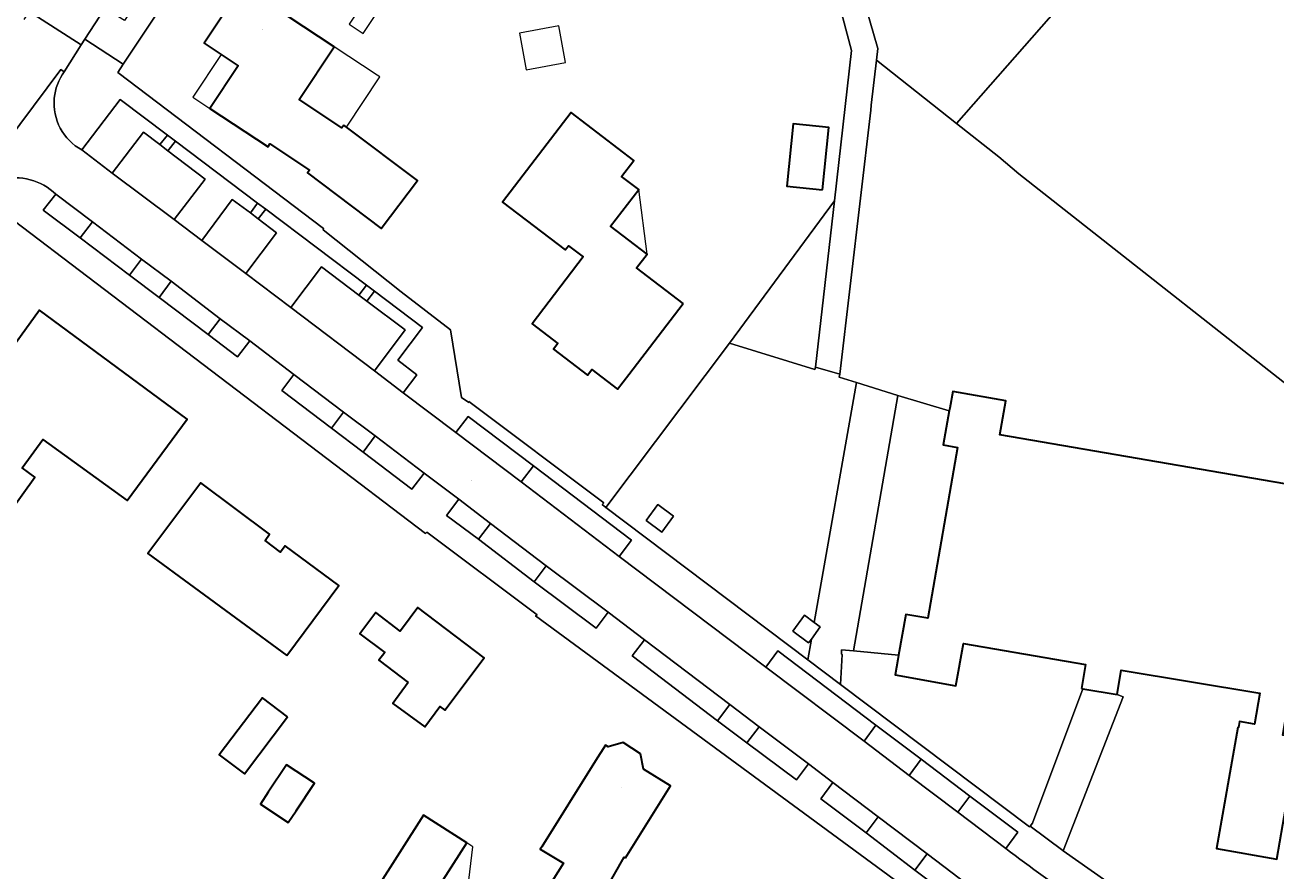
# Model space of a CAD drawing. Header units: metres. Extents: x 200176 to 205485, y 394066 to 399855.
# Tile 73 of 230: x 203656 to 203778, y 395875 to 395958. Entities that reach past the tile are written whole.
import ezdxf
from ezdxf.enums import TextEntityAlignment as Align

# ---------------------------------------------------------------- set-up
doc = ezdxf.new("R2010")
doc.units = ezdxf.units.M
for name, color, linetype, lineweight in [('B-WE-GR-GRAS-GV', 60, 'Continuous', 13), ('B-WE-GR-HAAG-GV', 90, 'Continuous', 13), ('B-WE-IE-MEUBILAIR_WEGMEUBILAIR-GV', 7, 'Continuous', 18), ('B-WE-IE-TERREINAFSCHEIDING_KUNSTMATIG_HEKWERK-G', 20, 'IE-TERREINAFSCHEIDING-KUNSTMATIG', 18), ('B-WE-OG-BEBOUWING-GV', 7, 'Continuous', 35), ('B-WE-OG-BEBOUWING-T18', 10, 'Continuous', 18), ('B-WE-OG-BEBOUWING_LUIFEL-GV', 7, 'Continuous', 18), ('B-WE-OG-TERREIN_ERF-GV', 7, 'Continuous', 18), ('B-WE-OG-TERREIN_ONBEGROEID-GV', 7, 'Continuous', 18), ('B-WE-OG-TOPOGRAFIE-T18', 10, 'Continuous', 18), ('B-WE-OG-WEG-GV', 7, 'Continuous', 18), ('B-WE-VH-GOOT-G', 170, 'Continuous', 18), ('B-WE-VH-VERHARDING_ASFALT-GV', 252, 'Continuous', 18), ('B-WE-VH-VERHARDING_BETONSTRAATSTEEN-GV', 252, 'Continuous', 18), ('B-WE-VH-VERHARDING_FUNDERING_ZAND-GV', 7, 'Continuous', 18), ('B-WE-VH-VERHARDING_STRAATBAKSTEEN-GV', 252, 'Continuous', 18), ('B-WE-VH-VERHARDING_TEGEL-GV', 252, 'Continuous', 18)]:
    doc.layers.add(name, color=color, linetype=linetype, lineweight=lineweight)
doc.styles.add('NLCS-ISO-M20-T18', font='NLCS-ISO.ttf', dxfattribs={"height": 0.036})
doc.linetypes.add('IE-TERREINAFSCHEIDING-KUNSTMATIG', pattern='A,4,[82,NLCS.shx,S=0.75,R=90,X=0,Y=0],4,-2', length=10)

msp = doc.modelspace()

# ---------------------------------------------------------------- linework, layer by layer
at = {"layer": 'B-WE-GR-GRAS-GV', "flags": 128}
msp.add_lwpolyline([(203781.473, 395963.881), (203771.002, 395970.586), (203769.544, 395968.896), (203768.44, 395966.594), (203765.657, 395964.867), (203763.593, 395964.627), (203761.015, 395964.857), (203757.613, 395960.096), (203746.961, 395947.951), (203751.103, 395944.682), (203753.026, 395943.019), (203785.216, 395917.718)], dxfattribs=at)
at = {"layer": 'B-WE-GR-HAAG-GV', "flags": 128}
for points in [[(203661.587, 395945.363), (203664.544, 395943.111), (203667.597, 395947.099), (203669.183, 395945.88), (203669.933, 395946.807), (203665.325, 395950.291)], [(203670.726, 395946.236), (203669.986, 395945.281), (203673.62, 395942.525), (203670.594, 395938.565), (203673.297, 395936.524), (203676.273, 395940.527), (203678.037, 395939.218), (203678.735, 395940.181)], [(203661.433, 395936.797), (203662.63, 395938.361), (203659.049, 395941.04), (203657.818, 395939.492)], [(203678.802, 395938.639), (203680.58, 395937.29), (203677.583, 395933.309), (203681.998, 395929.989), (203684.988, 395933.968), (203688.614, 395931.205), (203689.357, 395932.161), (203679.527, 395939.588)], [(203666.238, 395933.15), (203669.137, 395930.957), (203670.304, 395932.552), (203667.417, 395934.718)], [(203690.134, 395923.804), (203692.957, 395921.667), (203694.294, 395923.432), (203692.418, 395924.865), (203694.839, 395928.044), (203690.159, 395931.57), (203689.412, 395930.611), (203693.138, 395927.812)], [(203673.913, 395927.345), (203676.775, 395925.18), (203677.978, 395926.745), (203675.1, 395928.902)], [(203689.041, 395915.884), (203690.212, 395917.478), (203687.137, 395919.786), (203685.955, 395918.218)], [(203704.481, 395912.982), (203705.657, 395914.543), (203699.296, 395919.372), (203698.098, 395917.782)], [(203698.384, 395911.301), (203697.191, 395909.707), (203700.3, 395907.376), (203701.473, 395908.922)], [(203705.725, 395903.24), (203711.77, 395898.69), (203712.952, 395900.261), (203706.901, 395904.802)], [(203726.486, 395887.524), (203727.7, 395889.087), (203724.823, 395891.247), (203723.63, 395889.67)], [(203739.097, 395889.241), (203737.943, 395887.69), (203742.323, 395884.346), (203743.522, 395885.928)], [(203738.139, 395878.744), (203739.318, 395880.303), (203734.876, 395883.634), (203733.713, 395882.065)], [(203751.781, 395877.209), (203752.938, 395878.79), (203748.268, 395882.306), (203747.081, 395880.744)], [(203744.077, 395876.678), (203742.896, 395875.106), (203747.678, 395871.51), (203748.855, 395873.068)]]:
    msp.add_lwpolyline(points, close=True, dxfattribs=at)
at = {"layer": 'B-WE-IE-MEUBILAIR_WEGMEUBILAIR-GV', "flags": 128}
for points in [[(203716.659, 395909.211), (203718.19, 395908.062), (203719.329, 395909.622), (203717.805, 395910.763)], [(203730.99, 395898.414), (203732.521, 395897.266), (203732.795, 395897.641), (203733.66, 395898.826), (203733.078, 395899.261), (203732.136, 395899.966)]]:
    msp.add_lwpolyline(points, close=True, dxfattribs=at)
at = {"layer": 'B-WE-IE-TERREINAFSCHEIDING_KUNSTMATIG_HEKWERK-G', "flags": 128}
for points in [[(203724.784, 395926.512), (203735.037, 395940.409)], [(203712.722, 395910.488), (203724.784, 395926.512)], [(203724.784, 395926.512), (203733.129, 395923.956), (203733.191, 395924.157)], [(203737.18, 395922.68), (203735.506, 395923.202), (203735.571, 395923.483)], [(203741.219, 395921.419), (203737.18, 395922.68)], [(203746.251, 395919.895), (203741.219, 395921.419)], [(203735.717, 395896.159), (203735.806, 395896.152), (203735.625, 395893.223)], [(203736.893, 395896.501), (203735.745, 395896.588), (203735.717, 395896.159)], [(203741.308, 395896.085), (203736.893, 395896.501)], [(203754.155, 395879.379), (203754.373, 395879.683), (203759.28, 395892.786)], [(203763.235, 395891.996), (203757.364, 395876.977)]]:
    msp.add_lwpolyline(points, dxfattribs=at)
at = {"layer": 'B-WE-OG-BEBOUWING-GV', "flags": 128}
for points in [[(203687.169, 395947.784), (203686.971, 395947.521), (203682.802, 395950.281), (203686.212, 395955.431), (203677.226, 395961.381), (203673.508, 395955.79), (203675.175, 395954.685), (203676.844, 395953.58), (203674.087, 395949.414), (203679.766, 395945.673), (203679.948, 395945.948), (203683.796, 395943.4), (203683.614, 395943.125), (203690.808, 395937.697), (203694.337, 395942.375), (203687.418, 395947.596)], [(203720.264, 395930.381), (203715.736, 395933.851), (203716.769, 395935.201), (203713.198, 395937.938), (203715.935, 395941.51), (203714.268, 395942.787), (203715.466, 395944.351), (203709.355, 395949.034), (203702.649, 395940.285), (203708.772, 395935.617), (203709.075, 395936.014), (203710.507, 395934.923), (203705.536, 395928.402), (203708.044, 395926.485), (203707.621, 395925.931), (203710.954, 395923.384), (203711.375, 395923.935), (203713.877, 395922.023), (203714.974, 395923.458)], [(203733.871, 395941.481), (203734.506, 395947.551), (203731.019, 395947.916), (203730.385, 395941.845)], [(203650.181, 395903.995), (203656.999, 395913.439), (203655.764, 395914.34), (203657.776, 395917.126), (203666.019, 395911.164), (203671.878, 395919.112), (203657.453, 395929.748), (203653.271, 395923.998), (203653.182, 395924.063), (203650.67, 395920.562), (203650.601, 395920.465), (203652.73, 395918.938), (203644.756, 395907.924)], [(203681.604, 395896.027), (203686.668, 395902.855), (203681.435, 395906.735), (203680.988, 395906.133), (203679.462, 395907.264), (203679.909, 395907.867), (203673.204, 395912.89), (203668.029, 395905.982)], [(203693.438, 395893.41), (203691.937, 395891.369), (203695.066, 395889.07), (203696.54, 395891.075), (203697.01, 395890.721), (203700.865, 395895.82), (203694.394, 395900.712), (203692.886, 395898.718), (203692.663, 395898.423), (203690.27, 395900.232), (203688.708, 395898.165), (203691.144, 395896.336), (203690.571, 395895.568)], [(203681.658, 395890.041), (203679.205, 395891.898), (203674.998, 395886.342), (203677.451, 395884.485)], [(203714.645, 395876.281), (203719.034, 395883.314), (203716.397, 395884.96), (203716.116, 395886.449), (203714.411, 395887.535), (203712.951, 395887.129), (203712.681, 395887.302), (203711.716, 395885.756), (203706.486, 395877.377), (203706.334, 395877.135), (203708.601, 395875.773), (203706.763, 395872.868), (203707.094, 395872.658), (203711.006, 395870.183), (203714.529, 395876.353)], [(203679.783, 395882.693), (203679.015, 395881.542), (203681.723, 395879.736), (203682.491, 395880.887), (203684.282, 395883.573), (203681.574, 395885.379)], [(203699.152, 395877.76), (203694.938, 395880.451), (203690.248, 395873.11), (203690.091, 395872.864), (203694.304, 395870.172)]]:
    msp.add_lwpolyline(points, close=True, dxfattribs=at)
for points in [[(203788.066, 395910.044), (203788.265, 395911.199), (203751.195, 395917.555), (203751.766, 395920.881), (203746.585, 395921.793), (203746.3, 395920.173), (203746.251, 395919.895), (203745.669, 395916.593), (203747.038, 395916.345), (203744.166, 395899.678), (203742.002, 395900.048), (203741.308, 395896.085), (203741.234, 395895.66), (203740.975, 395894.162), (203746.892, 395893.094), (203747.636, 395897.217), (203759.558, 395895.172), (203759.169, 395892.804)], [(203759.169, 395892.804), (203759.28, 395892.786), (203762.637, 395892.234), (203763.026, 395894.602), (203776.552, 395892.372), (203776.052, 395889.343), (203774.575, 395889.61), (203774.465, 395889), (203774.406, 395889.01), (203772.318, 395877.2), (203778.226, 395876.173), (203780.283, 395888.006), (203778.795, 395888.265), (203779.404, 395891.762), (203784.714, 395890.837), (203784.929, 395892.065)]]:
    msp.add_lwpolyline(points, dxfattribs=at)
at = {"layer": 'B-WE-OG-BEBOUWING_LUIFEL-GV', "flags": 128}
for points in [[(203690.214, 395961.475), (203687.672, 395957.637), (203689.041, 395956.73), (203691.583, 395960.568)], [(203708.129, 395957.472), (203704.287, 395956.749), (203704.958, 395953.182), (203708.8, 395953.904)], [(203682.802, 395950.281), (203686.971, 395947.521), (203687.169, 395947.784), (203687.418, 395947.596), (203690.657, 395952.488), (203690.398, 395952.66), (203686.212, 395955.431)], [(203675.175, 395954.685), (203672.424, 395950.509), (203674.087, 395949.414), (203676.844, 395953.58)], [(203713.198, 395937.938), (203716.769, 395935.201), (203715.935, 395941.51)], [(203697.895, 395868.225), (203700.984, 395873.061), (203699.346, 395874.107), (203699.742, 395877.383), (203699.152, 395877.76), (203694.304, 395870.172), (203697.738, 395867.979)]]:
    msp.add_lwpolyline(points, close=True, dxfattribs=at)
at = {"layer": 'B-WE-OG-TERREIN_ERF-GV', "flags": 128}
for points in [[(203674.193, 395966.646), (203667.965, 395957.234), (203665.621, 395953.723), (203665.091, 395952.929), (203685.185, 395937.694), (203685.124, 395937.555), (203692.76, 395931.51), (203697.561, 395927.829), (203698.646, 395921.205), (203699.352, 395920.735), (203699.369, 395920.822), (203712.542, 395910.926), (203712.364, 395910.758), (203712.722, 395910.488), (203724.784, 395926.512), (203735.037, 395940.409), (203736.703, 395955.081), (203734.459, 395963.565)], [(203845.596, 395905.062), (203830.723, 395908.049), (203814.444, 395911.529), (203798.973, 395913.879), (203797.928, 395907.854), (203788.033, 395915.541), (203785.216, 395917.718), (203753.026, 395943.019), (203751.103, 395944.682), (203746.961, 395947.951), (203739.149, 395954.116), (203738.636, 395949.724), (203738.582, 395949.262), (203735.571, 395923.483), (203735.506, 395923.202), (203737.18, 395922.68), (203741.219, 395921.419), (203746.251, 395919.895), (203746.3, 395920.173), (203746.585, 395921.793), (203751.766, 395920.881), (203751.195, 395917.555), (203788.265, 395911.199), (203788.066, 395910.044)], [(203744.69, 395871.393), (203705.86, 395899.913), (203706.018, 395900.014), (203695.262, 395908.073), (203695.142, 395907.931), (203653.324, 395939.669), (203652.468, 395938.34), (203617.317, 395883.758), (203617.868, 395881.353), (203614.927, 395877.067), (203615.174, 395876.898), (203616.183, 395876.251), (203621.131, 395873.076)], [(203784.929, 395892.065), (203784.714, 395890.837), (203779.404, 395891.762), (203778.795, 395888.265), (203780.283, 395888.006), (203778.226, 395876.173), (203772.318, 395877.2), (203774.406, 395889.01), (203774.465, 395889), (203774.575, 395889.61), (203776.052, 395889.343), (203776.552, 395892.372), (203763.026, 395894.602), (203762.637, 395892.234), (203763.235, 395891.996), (203757.364, 395876.977), (203764.36, 395872.066)]]:
    msp.add_lwpolyline(points, dxfattribs=at)
for points in [[(203686.971, 395947.521), (203687.169, 395947.784), (203687.418, 395947.596), (203694.337, 395942.375), (203690.808, 395937.697), (203683.614, 395943.125), (203683.796, 395943.4), (203679.948, 395945.948), (203679.766, 395945.673), (203674.087, 395949.414), (203676.844, 395953.58), (203675.175, 395954.685), (203673.508, 395955.79), (203677.226, 395961.381), (203686.212, 395955.431), (203682.802, 395950.281)], [(203720.264, 395930.381), (203714.974, 395923.458), (203713.877, 395922.023), (203711.375, 395923.935), (203710.954, 395923.384), (203707.621, 395925.931), (203708.044, 395926.485), (203705.536, 395928.402), (203710.507, 395934.923), (203709.075, 395936.014), (203708.772, 395935.617), (203702.649, 395940.285), (203709.355, 395949.034), (203715.466, 395944.351), (203714.268, 395942.787), (203715.935, 395941.51), (203713.198, 395937.938), (203716.769, 395935.201), (203715.736, 395933.851)], [(203733.871, 395941.481), (203730.385, 395941.845), (203731.019, 395947.916), (203734.506, 395947.551)], [(203733.191, 395924.157), (203735.037, 395940.409), (203724.784, 395926.512), (203733.129, 395923.956)], [(203666.019, 395911.164), (203657.776, 395917.126), (203655.764, 395914.34), (203656.999, 395913.439), (203650.181, 395903.995), (203644.756, 395907.924), (203652.73, 395918.938), (203650.601, 395920.465), (203650.67, 395920.562), (203653.182, 395924.063), (203653.271, 395923.998), (203657.453, 395929.748), (203671.878, 395919.112)], [(203668.029, 395905.982), (203673.204, 395912.89), (203679.909, 395907.867), (203679.462, 395907.264), (203680.988, 395906.133), (203681.435, 395906.735), (203686.668, 395902.855), (203681.604, 395896.027)], [(203688.708, 395898.165), (203690.27, 395900.232), (203692.663, 395898.423), (203692.886, 395898.718), (203694.394, 395900.712), (203700.865, 395895.82), (203697.01, 395890.721), (203696.54, 395891.075), (203695.066, 395889.07), (203691.937, 395891.369), (203693.438, 395893.41), (203690.571, 395895.568), (203691.144, 395896.336)], [(203759.28, 395892.786), (203759.169, 395892.804), (203759.558, 395895.172), (203747.636, 395897.217), (203746.892, 395893.094), (203740.975, 395894.162), (203741.234, 395895.66), (203741.308, 395896.085), (203736.893, 395896.501), (203735.745, 395896.588), (203735.717, 395896.159), (203735.806, 395896.152), (203735.625, 395893.223), (203754.082, 395879.308), (203754.155, 395879.379), (203754.373, 395879.683)], [(203681.658, 395890.041), (203677.451, 395884.485), (203674.998, 395886.342), (203679.205, 395891.898)], [(203763.235, 395891.996), (203762.637, 395892.234), (203759.28, 395892.786), (203754.373, 395879.683), (203754.155, 395879.379), (203757.322, 395877.007), (203757.364, 395876.977)], [(203711.716, 395885.756), (203712.681, 395887.302), (203712.951, 395887.129), (203714.411, 395887.535), (203716.116, 395886.449), (203716.397, 395884.96), (203719.034, 395883.314), (203714.645, 395876.281), (203714.529, 395876.353), (203711.006, 395870.183), (203707.094, 395872.658), (203706.763, 395872.868), (203708.601, 395875.773), (203706.334, 395877.135), (203706.486, 395877.377)], [(203682.491, 395880.887), (203681.723, 395879.736), (203679.015, 395881.542), (203679.783, 395882.693), (203681.574, 395885.379), (203684.282, 395883.573)], [(203690.248, 395873.11), (203694.938, 395880.451), (203699.152, 395877.76), (203694.304, 395870.172), (203690.091, 395872.864)]]:
    msp.add_lwpolyline(points, close=True, dxfattribs=at)
at = {"layer": 'B-WE-OG-TERREIN_ONBEGROEID-GV', "flags": 128}
for points in [[(203716.659, 395909.211), (203718.19, 395908.062), (203719.329, 395909.622), (203717.805, 395910.763)], [(203732.795, 395897.641), (203733.66, 395898.826), (203733.078, 395899.261), (203732.136, 395899.966), (203730.99, 395898.414), (203732.521, 395897.266)]]:
    msp.add_lwpolyline(points, close=True, dxfattribs=at)
at = {"layer": 'B-WE-OG-WEG-GV', "flags": 128}
msp.add_lwpolyline([(203735.937, 395966.882), (203739.284, 395955.272), (203739.149, 395954.116), (203746.961, 395947.951), (203757.613, 395960.096)], dxfattribs=at)
at = {"layer": 'B-WE-VH-GOOT-G'}
for points in [[(203659.85, 395952.976, 0.1332187), (203658.894, 395950.422)], [(203658.894, 395950.422, 0.2998184), (203661.587, 395945.363)], [(203659.049, 395941.04, 0.2557924), (203653.667, 395942.499)], [(203766.783, 395867.063, -0.0302087), (203751.781, 395877.209)]]:
    msp.add_lwpolyline(points, format="xyb", dxfattribs=at)
at = {"layer": 'B-WE-VH-GOOT-G', "flags": 128}
for points in [[(203661.587, 395945.363), (203664.544, 395943.111)], [(203664.544, 395943.111), (203670.594, 395938.565)], [(203662.63, 395938.361), (203659.049, 395941.04)], [(203667.417, 395934.718), (203662.63, 395938.361)], [(203670.594, 395938.565), (203673.297, 395936.524)], [(203673.297, 395936.524), (203677.583, 395933.309)], [(203677.583, 395933.309), (203681.998, 395929.989)], [(203675.1, 395928.902), (203670.304, 395932.552)], [(203681.998, 395929.989), (203690.134, 395923.804)], [(203677.978, 395926.745), (203675.1, 395928.902)], [(203682.292, 395923.469), (203677.978, 395926.745)], [(203690.134, 395923.804), (203692.957, 395921.667)], [(203687.137, 395919.786), (203682.292, 395923.469)], [(203698.098, 395917.782), (203692.957, 395921.667)], [(203690.212, 395917.478), (203687.137, 395919.786)], [(203695.005, 395913.837), (203690.212, 395917.478)], [(203704.481, 395912.982), (203698.098, 395917.782)], [(203698.384, 395911.301), (203695.005, 395913.837)], [(203714.042, 395905.71), (203704.481, 395912.982)], [(203701.473, 395908.922), (203698.384, 395911.301)], [(203706.901, 395904.802), (203701.473, 395908.922)], [(203728.354, 395894.916), (203714.042, 395905.71)], [(203712.952, 395900.261), (203706.901, 395904.802)], [(203716.504, 395897.554), (203712.952, 395900.261)], [(203724.823, 395891.247), (203716.504, 395897.554)], [(203737.943, 395887.69), (203728.354, 395894.916)], [(203727.7, 395889.087), (203724.823, 395891.247)], [(203732.516, 395885.471), (203727.7, 395889.087)], [(203742.323, 395884.346), (203737.943, 395887.69)], [(203734.876, 395883.634), (203732.516, 395885.471)], [(203739.318, 395880.303), (203734.876, 395883.634)], [(203747.081, 395880.744), (203742.323, 395884.346)], [(203744.077, 395876.678), (203739.318, 395880.303)], [(203751.781, 395877.209), (203747.081, 395880.744)], [(203748.855, 395873.068), (203744.077, 395876.678)]]:
    msp.add_lwpolyline(points, dxfattribs=at)
at = {"layer": 'B-WE-VH-VERHARDING_ASFALT-GV', "flags": 128}
msp.add_lwpolyline([(203656.458, 395958.884), (203661.522, 395955.623), (203661.866, 395956.157), (203663.815, 395959.181)], dxfattribs=at)
at = {"layer": 'B-WE-VH-VERHARDING_BETONSTRAATSTEEN-GV', "flags": 128}
for points in [[(203712.722, 395910.488), (203732.441, 395895.622), (203732.795, 395897.641), (203732.521, 395897.266), (203730.99, 395898.414), (203732.136, 395899.966), (203733.078, 395899.261), (203737.18, 395922.68), (203735.506, 395923.202), (203735.571, 395923.483), (203733.191, 395924.157), (203733.129, 395923.956), (203724.784, 395926.512)], [(203741.219, 395921.419), (203736.893, 395896.501), (203741.308, 395896.085), (203742.002, 395900.048), (203744.166, 395899.678), (203747.038, 395916.345), (203745.669, 395916.593), (203746.251, 395919.895)], [(203716.659, 395909.211), (203717.805, 395910.763), (203719.329, 395909.622), (203718.19, 395908.062)]]:
    msp.add_lwpolyline(points, close=True, dxfattribs=at)
at = {"layer": 'B-WE-VH-VERHARDING_FUNDERING_ZAND-GV', "flags": 128}
for points in [[(203733.191, 395924.157), (203735.571, 395923.483), (203738.582, 395949.262), (203738.636, 395949.724), (203739.149, 395954.116), (203739.284, 395955.272), (203735.937, 395966.882), (203734.169, 395964.66), (203734.459, 395963.565), (203736.703, 395955.081), (203735.037, 395940.409)], [(203669.933, 395946.807), (203665.325, 395950.291), (203661.587, 395945.363), (203664.544, 395943.111), (203667.597, 395947.099), (203669.183, 395945.88)], [(203670.594, 395938.565), (203673.297, 395936.524), (203676.273, 395940.527), (203678.037, 395939.218), (203678.735, 395940.181), (203670.726, 395946.236), (203669.986, 395945.281), (203673.62, 395942.525)], [(203662.63, 395938.361), (203659.049, 395941.04), (203657.818, 395939.492), (203661.433, 395936.797)], [(203681.998, 395929.989), (203684.988, 395933.968), (203688.614, 395931.205), (203689.357, 395932.161), (203679.527, 395939.588), (203678.802, 395938.639), (203680.58, 395937.29), (203677.583, 395933.309)], [(203670.304, 395932.552), (203667.417, 395934.718), (203666.238, 395933.15), (203669.137, 395930.957)], [(203690.134, 395923.804), (203692.957, 395921.667), (203694.294, 395923.432), (203692.418, 395924.865), (203694.839, 395928.044), (203690.159, 395931.57), (203689.412, 395930.611), (203693.138, 395927.812)], [(203675.1, 395928.902), (203673.913, 395927.345), (203676.775, 395925.18), (203677.978, 395926.745)], [(203689.041, 395915.884), (203690.212, 395917.478), (203687.137, 395919.786), (203685.955, 395918.218)], [(203705.657, 395914.543), (203699.296, 395919.372), (203698.098, 395917.782), (203704.481, 395912.982)], [(203700.3, 395907.376), (203701.473, 395908.922), (203698.384, 395911.301), (203697.191, 395909.707)], [(203706.901, 395904.802), (203705.725, 395903.24), (203711.77, 395898.69), (203712.952, 395900.261)], [(203727.7, 395889.087), (203724.823, 395891.247), (203723.63, 395889.67), (203726.486, 395887.524)], [(203742.323, 395884.346), (203743.522, 395885.928), (203739.097, 395889.241), (203737.943, 395887.69)], [(203739.318, 395880.303), (203734.876, 395883.634), (203733.713, 395882.065), (203738.139, 395878.744)], [(203748.268, 395882.306), (203747.081, 395880.744), (203751.781, 395877.209), (203752.938, 395878.79)], [(203744.077, 395876.678), (203742.896, 395875.106), (203747.678, 395871.51), (203748.855, 395873.068)]]:
    msp.add_lwpolyline(points, close=True, dxfattribs=at)
at = {"layer": 'B-WE-VH-VERHARDING_STRAATBAKSTEEN-GV', "flags": 128}
for points in [[(203650.473, 395940.455), (203650.16, 395940.704), (203659.525, 395953.209), (203659.85, 395952.976), (203661.522, 395955.623), (203656.458, 395958.884), (203655.925, 395958.102)], [(203764.36, 395872.066), (203757.364, 395876.977), (203757.322, 395877.007), (203754.155, 395879.379), (203754.082, 395879.308), (203735.625, 395893.223), (203732.441, 395895.622), (203712.722, 395910.488), (203712.364, 395910.758), (203712.542, 395910.926), (203699.369, 395920.822), (203699.352, 395920.735), (203698.646, 395921.205), (203697.561, 395927.829), (203692.76, 395931.51), (203685.124, 395937.555), (203685.185, 395937.694), (203665.091, 395952.929), (203665.621, 395953.723), (203661.866, 395956.157), (203661.522, 395955.623), (203659.85, 395952.976)], [(203659.85, 395952.976), (203659.525, 395953.209), (203650.16, 395940.704), (203650.473, 395940.455)], [(203661.587, 395945.363), (203665.325, 395950.291), (203669.933, 395946.807), (203670.726, 395946.236), (203678.735, 395940.181), (203679.527, 395939.588), (203689.357, 395932.161), (203690.159, 395931.57), (203694.839, 395928.044), (203692.418, 395924.865), (203694.294, 395923.432), (203692.957, 395921.667), (203698.098, 395917.782), (203699.296, 395919.372), (203705.657, 395914.543), (203715.228, 395907.283), (203714.042, 395905.71), (203728.354, 395894.916), (203729.525, 395896.491), (203739.097, 395889.241), (203743.522, 395885.928), (203748.268, 395882.306), (203752.938, 395878.79), (203751.781, 395877.209)], [(203751.781, 395877.209), (203747.081, 395880.744), (203742.323, 395884.346), (203737.943, 395887.69), (203728.354, 395894.916), (203714.042, 395905.71), (203704.481, 395912.982), (203698.098, 395917.782), (203692.957, 395921.667), (203690.134, 395923.804), (203681.998, 395929.989), (203677.583, 395933.309), (203673.297, 395936.524), (203670.594, 395938.565), (203664.544, 395943.111), (203661.587, 395945.363)], [(203666.238, 395933.15), (203661.433, 395936.797), (203657.818, 395939.492), (203659.049, 395941.04)], [(203659.049, 395941.04), (203662.63, 395938.361), (203667.417, 395934.718), (203670.304, 395932.552), (203675.1, 395928.902), (203677.978, 395926.745), (203682.292, 395923.469), (203687.137, 395919.786), (203690.212, 395917.478), (203695.005, 395913.837), (203698.384, 395911.301), (203701.473, 395908.922), (203706.901, 395904.802), (203712.952, 395900.261), (203716.504, 395897.554), (203724.823, 395891.247), (203727.7, 395889.087), (203732.516, 395885.471), (203734.876, 395883.634), (203739.318, 395880.303), (203744.077, 395876.678), (203748.855, 395873.068), (203750.636, 395871.722)], [(203650.076, 395939.886), (203650.957, 395939.342), (203652.468, 395938.34), (203653.324, 395939.669), (203695.142, 395907.931), (203695.262, 395908.073), (203706.018, 395900.014), (203705.86, 395899.913), (203744.69, 395871.393), (203744.736, 395871.461), (203748.481, 395868.665)], [(203747.678, 395871.51), (203742.896, 395875.106), (203738.139, 395878.744), (203733.713, 395882.065), (203734.876, 395883.634), (203732.516, 395885.471), (203731.328, 395883.893), (203726.486, 395887.524), (203723.63, 395889.67), (203715.309, 395896.01), (203716.504, 395897.554), (203712.952, 395900.261), (203711.77, 395898.69), (203705.725, 395903.24), (203700.3, 395907.376), (203697.191, 395909.707), (203698.384, 395911.301), (203695.005, 395913.837), (203693.805, 395912.271), (203689.041, 395915.884), (203685.955, 395918.218), (203681.119, 395921.908), (203682.292, 395923.469), (203677.978, 395926.745), (203676.775, 395925.18), (203673.913, 395927.345), (203669.137, 395930.957), (203666.238, 395933.15)]]:
    msp.add_lwpolyline(points, dxfattribs=at)
at = {"layer": 'B-WE-VH-VERHARDING_STRAATBAKSTEEN-GV'}
for points in [[(203659.85, 395952.976, 0.1332187), (203658.894, 395950.422)], [(203658.894, 395950.422, -0.1332187), (203659.85, 395952.976)], [(203658.894, 395950.422, 0.2998184), (203661.587, 395945.363)], [(203661.587, 395945.363, -0.2998184), (203658.894, 395950.422)], [(203659.049, 395941.04, 0.2557924), (203653.667, 395942.499)], [(203653.667, 395942.499, -0.2557924), (203659.049, 395941.04)], [(203751.781, 395877.209, 0.0302087), (203766.783, 395867.063)], [(203766.783, 395867.063, -0.0302087), (203751.781, 395877.209)]]:
    msp.add_lwpolyline(points, format="xyb", dxfattribs=at)
at = {"layer": 'B-WE-VH-VERHARDING_STRAATBAKSTEEN-GV', "flags": 128}
for points in [[(203669.183, 395945.88), (203667.597, 395947.099), (203664.544, 395943.111), (203670.594, 395938.565), (203673.62, 395942.525), (203669.986, 395945.281)], [(203670.726, 395946.236), (203669.933, 395946.807), (203669.183, 395945.88), (203669.986, 395945.281)], [(203678.802, 395938.639), (203678.037, 395939.218), (203676.273, 395940.527), (203673.297, 395936.524), (203677.583, 395933.309), (203680.58, 395937.29)], [(203678.802, 395938.639), (203679.527, 395939.588), (203678.735, 395940.181), (203678.037, 395939.218)], [(203661.433, 395936.797), (203666.238, 395933.15), (203667.417, 395934.718), (203662.63, 395938.361)], [(203688.614, 395931.205), (203684.988, 395933.968), (203681.998, 395929.989), (203690.134, 395923.804), (203693.138, 395927.812), (203689.412, 395930.611)], [(203670.304, 395932.552), (203669.137, 395930.957), (203673.913, 395927.345), (203675.1, 395928.902)], [(203690.159, 395931.57), (203689.357, 395932.161), (203688.614, 395931.205), (203689.412, 395930.611)], [(203685.955, 395918.218), (203687.137, 395919.786), (203682.292, 395923.469), (203681.119, 395921.908)], [(203690.212, 395917.478), (203689.041, 395915.884), (203693.805, 395912.271), (203695.005, 395913.837)], [(203714.042, 395905.71), (203715.228, 395907.283), (203705.657, 395914.543), (203704.481, 395912.982)], [(203700.3, 395907.376), (203705.725, 395903.24), (203706.901, 395904.802), (203701.473, 395908.922)], [(203716.504, 395897.554), (203715.309, 395896.01), (203723.63, 395889.67), (203724.823, 395891.247)], [(203737.943, 395887.69), (203739.097, 395889.241), (203729.525, 395896.491), (203728.354, 395894.916)], [(203727.7, 395889.087), (203726.486, 395887.524), (203731.328, 395883.893), (203732.516, 395885.471)], [(203742.323, 395884.346), (203747.081, 395880.744), (203748.268, 395882.306), (203743.522, 395885.928)], [(203738.139, 395878.744), (203742.896, 395875.106), (203744.077, 395876.678), (203739.318, 395880.303)]]:
    msp.add_lwpolyline(points, close=True, dxfattribs=at)
at = {"layer": 'B-WE-VH-VERHARDING_TEGEL-GV', "flags": 128}
for points in [[(203668.369, 395962.04), (203665.738, 395957.997), (203663.815, 395959.181), (203661.866, 395956.157), (203665.621, 395953.723), (203667.965, 395957.234), (203674.193, 395966.646), (203672.328, 395967.867), (203670.963, 395965.955)], [(203736.893, 395896.501), (203741.219, 395921.419), (203737.18, 395922.68), (203733.078, 395899.261), (203733.66, 395898.826), (203732.795, 395897.641), (203732.441, 395895.622), (203735.625, 395893.223), (203735.806, 395896.152), (203735.717, 395896.159), (203735.745, 395896.588)]]:
    msp.add_lwpolyline(points, close=True, dxfattribs=at)

# ---------------------------------------------------------------- texts
at = {"layer": 'B-WE-OG-BEBOUWING-T18', "style": 'NLCS-ISO-M20-T18'}
for s, rotation, p in [('35b', 326.4, (203679.198, 395957.122)), ('7', 322.6, (203711.572, 395927.946)), ('4', 323.6, (203662.439, 395921.102)), ('6', 323.5, (203677.227, 395903.941)), ('9', 350.6, (203764.039, 395898.489)), ('8', 322.9, (203695.358, 395894.969)), ('10', 328, (203714.21, 395883.139))]:
    msp.add_text(s, height=0.036, rotation=rotation, dxfattribs=at).set_placement(p, align=Align.MIDDLE)
at = {"layer": 'B-WE-OG-TOPOGRAFIE-T18', "style": 'NLCS-ISO-M20-T18'}
msp.add_text('Hoenderstraat', height=0.036, rotation=323.1, dxfattribs=at).set_placement((203699.504, 395913.225), align=Align.MIDDLE)

doc.saveas('drawing.dxf')
